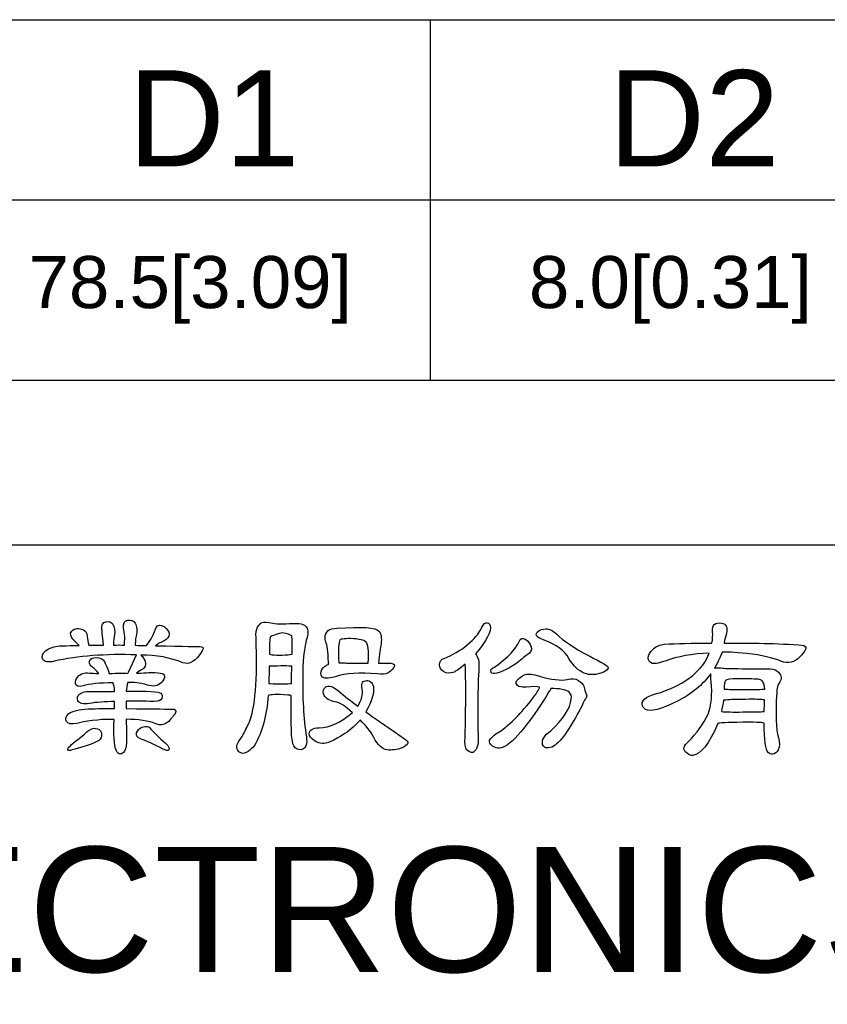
# Model space of a CAD drawing. Header units: millimetres. Extents: x 0 to 546, y 0 to 772.
# Tile 14 of 24: x 317 to 398, y 90 to 188. Entities that reach past the tile are written whole.
import ezdxf
from ezdxf.enums import TextEntityAlignment as Align

# ---------------------------------------------------------------- set-up
doc = ezdxf.new("R2010")
doc.units = ezdxf.units.MM
doc.layers.add('DELTA', color=5, linetype='Continuous')
doc.layers.add('DF', color=3, linetype='Continuous')
doc.styles.add('TEXTSTYLE_1', font='ARIAL.TTF')

msp = doc.modelspace()

# ---------------------------------------------------------------- linework, layer by layer
for p, q in [((43.821, 188.461), (502.277, 188.461)), ((358.277, 188.461), (358.277, 152.461)), ((43.821, 170.461), (502.277, 170.461)), ((43.821, 152.461), (502.277, 152.461))]:
    msp.add_line(p, q)
at = {"layer": 'DELTA'}
for points, knots in [([(326.67, 118.529), (326.6, 117.037), (326.676, 115.999), (326.9, 115.419), (326.9, 115.419), (326.985, 115.204), (327.122, 115.098), (327.31, 115.098), (327.31, 115.098), (327.464, 115.098), (327.595, 115.195), (327.701, 115.383), (327.701, 115.383), (327.856, 115.68), (327.931, 116.078), (327.931, 116.575), (327.931, 116.575), (327.919, 117.322), (327.904, 117.983), (327.88, 118.565), (327.88, 118.565), (329.063, 118.565), (330.082, 118.405), (330.938, 118.086), (330.938, 118.086), (331.256, 117.944), (331.623, 118.001), (332.039, 118.262), (332.039, 118.262), (332.288, 118.511), (332.531, 118.808), (332.767, 119.151), (332.767, 119.151), (332.922, 119.448), (332.828, 119.591), (332.482, 119.579), (332.482, 119.579), (332.376, 119.579), (330.841, 119.597), (327.88, 119.63), (327.88, 119.63), (327.88, 119.891), (327.88, 120.134), (327.88, 120.361), (327.88, 120.361), (328.732, 120.374), (329.664, 120.367), (330.671, 120.343), (330.671, 120.343), (331.108, 120.343), (331.369, 120.443), (331.451, 120.644), (331.451, 120.644), (331.523, 120.859), (331.493, 121.029), (331.363, 121.159), (331.363, 121.159), (331.175, 121.338), (330.019, 121.402), (327.898, 121.357), (327.898, 121.357), (327.898, 121.675), (327.95, 121.966), (328.056, 122.227), (328.056, 122.227), (328.59, 122.297), (329.242, 122.215), (330.013, 121.978), (330.013, 121.978), (330.559, 121.799), (331.014, 121.878), (331.381, 122.209), (331.381, 122.209), (331.63, 122.458), (331.742, 122.682), (331.718, 122.885), (331.718, 122.885), (331.684, 123.168), (331.144, 123.283), (330.101, 123.222), (330.101, 123.222), (329.876, 123.21), (329.485, 123.192), (328.927, 123.168), (328.927, 123.168), (329.069, 123.31), (329.272, 123.441), (329.533, 123.559), (329.533, 123.559), (329.864, 123.808), (329.906, 124.16), (329.658, 124.609), (329.658, 124.609), (329.551, 124.788), (329.448, 124.912), (329.354, 124.982), (329.354, 124.982), (330.92, 124.982), (332.312, 124.727), (333.532, 124.217), (333.532, 124.217), (334.208, 123.969), (334.861, 124.36), (335.489, 125.391), (335.489, 125.391), (335.664, 125.689), (335.57, 125.834), (335.203, 125.834), (335.203, 125.834), (335.167, 125.834), (333.711, 125.858), (330.829, 125.907), (330.829, 125.907), (331.008, 126.083), (331.287, 126.244), (331.666, 126.386), (331.666, 126.386), (331.997, 126.565), (332.17, 126.79), (332.182, 127.063), (332.182, 127.063), (332.182, 127.324), (332.009, 127.579), (331.666, 127.827), (331.666, 127.827), (331.311, 128.052), (331.044, 128.015), (330.865, 127.718), (330.865, 127.718), (330.82, 127.579), (330.659, 127.205), (330.386, 126.599), (330.386, 126.599), (330.173, 126.317), (330.019, 126.089), (329.925, 125.925), (329.925, 125.925), (329.555, 125.937), (329.175, 125.946), (328.787, 125.959), (328.787, 125.959), (328.796, 126.077), (328.802, 126.219), (328.802, 126.386), (328.802, 126.386), (328.814, 126.492), (328.839, 126.659), (328.875, 126.884), (328.875, 126.884), (328.993, 127.418), (328.963, 127.843), (328.787, 128.164), (328.787, 128.164), (328.596, 128.425), (328.341, 128.525), (328.023, 128.467), (328.023, 128.467), (327.725, 128.395), (327.589, 128.134), (327.613, 127.685), (327.613, 127.685), (327.658, 127.436), (327.707, 127.145), (327.756, 126.814), (327.756, 126.814), (327.719, 126.492), (327.707, 126.213), (327.719, 125.977), (327.719, 125.977), (327.352, 125.989), (326.985, 125.989), (326.618, 125.977), (326.618, 125.977), (326.618, 126.474), (326.648, 126.82), (326.706, 127.008), (326.706, 127.008), (326.788, 127.412), (326.736, 127.761), (326.545, 128.058), (326.545, 128.058), (326.369, 128.282), (326.133, 128.364), (325.835, 128.307), (325.835, 128.307), (325.55, 128.234), (325.426, 127.991), (325.462, 127.579), (325.462, 127.579), (325.462, 127.506), (325.511, 126.972), (325.605, 125.977), (325.605, 125.977), (325.131, 125.989), (324.649, 125.983), (324.164, 125.959), (324.164, 125.959), (324.057, 126.28), (323.997, 126.571), (323.988, 126.829), (323.988, 126.829), (323.997, 126.972), (323.957, 127.127), (323.863, 127.293), (323.863, 127.293), (323.742, 127.448), (323.548, 127.554), (323.275, 127.612), (323.275, 127.612), (323.05, 127.648), (322.856, 127.63), (322.689, 127.56), (322.689, 127.56), (322.477, 127.454), (322.356, 127.324), (322.334, 127.169), (322.334, 127.169), (322.298, 126.908), (322.434, 126.641), (322.741, 126.368), (322.741, 126.368), (322.896, 126.213), (323.044, 126.071), (323.187, 125.943), (323.187, 125.943), (322.889, 125.952), (322.595, 125.946), (322.298, 125.925), (322.298, 125.925), (321.752, 125.913), (321.397, 125.907), (321.23, 125.907), (321.23, 125.907), (320.687, 125.858), (320.217, 125.692), (319.825, 125.41), (319.825, 125.41), (319.495, 125.112), (319.407, 124.821), (319.562, 124.539), (319.562, 124.539), (319.713, 124.29), (320.086, 124.229), (320.681, 124.36), (320.681, 124.36), (323.075, 124.894), (325.823, 125.106), (328.927, 125), (328.927, 125), (328.927, 125), (328.129, 123.277), (328.129, 123.277), (328.129, 123.277), (328.08, 123.24), (328.044, 123.198), (328.023, 123.152), (328.023, 123.152), (327.689, 123.186), (327.073, 123.18), (326.172, 123.134), (326.172, 123.134), (326.102, 123.453), (325.978, 123.786), (325.799, 124.129), (325.799, 124.129), (325.762, 124.199), (325.735, 124.272), (325.711, 124.342), (325.711, 124.342), (325.556, 124.603), (325.265, 124.733), (324.84, 124.733), (324.84, 124.733), (324.543, 124.733), (324.343, 124.633), (324.236, 124.43), (324.236, 124.43), (324.151, 124.254), (324.2, 124.063), (324.376, 123.862), (324.376, 123.862), (324.661, 123.683), (324.916, 123.441), (325.141, 123.134), (325.141, 123.134), (324.752, 123.146), (324.443, 123.164), (324.218, 123.186), (324.218, 123.186), (323.709, 123.259), (323.317, 123.134), (323.044, 122.813), (323.044, 122.813), (322.856, 122.588), (322.777, 122.37), (322.814, 122.154), (322.814, 122.154), (322.859, 121.872), (323.114, 121.787), (323.578, 121.906), (323.578, 121.906), (324.218, 122.097), (325.219, 122.197), (326.582, 122.209), (326.582, 122.209), (326.651, 121.997), (326.7, 121.705), (326.724, 121.338), (326.724, 121.338), (326.014, 121.35), (325.301, 121.35), (324.591, 121.338), (324.591, 121.338), (323.903, 121.375), (323.448, 121.284), (323.223, 121.071), (323.223, 121.071), (322.996, 120.883), (322.944, 120.662), (323.062, 120.413), (323.062, 120.413), (323.217, 120.119), (323.596, 120.028), (324.2, 120.146), (324.2, 120.146), (324.91, 120.264), (325.753, 120.331), (326.724, 120.343), (326.724, 120.343), (326.712, 120.119), (326.706, 119.879), (326.706, 119.63), (326.706, 119.63), (325.878, 119.642), (325.004, 119.63), (324.094, 119.597), (324.094, 119.597), (323.169, 119.561), (322.522, 119.406), (322.155, 119.133), (322.155, 119.133), (321.837, 118.851), (321.752, 118.584), (321.907, 118.335), (321.907, 118.335), (322.061, 118.107), (322.404, 118.05), (322.938, 118.156), (322.938, 118.156), (324.443, 118.477), (325.687, 118.602), (326.67, 118.529)], [0, 0, 0, 0, 0.011364, 0.011364, 0.011364, 0.011364, 0.022727, 0.022727, 0.022727, 0.022727, 0.034091, 0.034091, 0.034091, 0.034091, 0.045455, 0.045455, 0.045455, 0.045455, 0.056818, 0.056818, 0.056818, 0.056818, 0.068182, 0.068182, 0.068182, 0.068182, 0.079545, 0.079545, 0.079545, 0.079545, 0.090909, 0.090909, 0.090909, 0.090909, 0.102273, 0.102273, 0.102273, 0.102273, 0.113636, 0.113636, 0.113636, 0.113636, 0.125, 0.125, 0.125, 0.125, 0.136364, 0.136364, 0.136364, 0.136364, 0.147727, 0.147727, 0.147727, 0.147727, 0.159091, 0.159091, 0.159091, 0.159091, 0.170455, 0.170455, 0.170455, 0.170455, 0.181818, 0.181818, 0.181818, 0.181818, 0.193182, 0.193182, 0.193182, 0.193182, 0.204545, 0.204545, 0.204545, 0.204545, 0.215909, 0.215909, 0.215909, 0.215909, 0.227273, 0.227273, 0.227273, 0.227273, 0.238636, 0.238636, 0.238636, 0.238636, 0.25, 0.25, 0.25, 0.25, 0.261364, 0.261364, 0.261364, 0.261364, 0.272727, 0.272727, 0.272727, 0.272727, 0.284091, 0.284091, 0.284091, 0.284091, 0.295455, 0.295455, 0.295455, 0.295455, 0.306818, 0.306818, 0.306818, 0.306818, 0.318182, 0.318182, 0.318182, 0.318182, 0.329545, 0.329545, 0.329545, 0.329545, 0.340909, 0.340909, 0.340909, 0.340909, 0.352273, 0.352273, 0.352273, 0.352273, 0.363636, 0.363636, 0.363636, 0.363636, 0.375, 0.375, 0.375, 0.375, 0.386364, 0.386364, 0.386364, 0.386364, 0.397727, 0.397727, 0.397727, 0.397727, 0.409091, 0.409091, 0.409091, 0.409091, 0.420455, 0.420455, 0.420455, 0.420455, 0.431818, 0.431818, 0.431818, 0.431818, 0.443182, 0.443182, 0.443182, 0.443182, 0.454545, 0.454545, 0.454545, 0.454545, 0.465909, 0.465909, 0.465909, 0.465909, 0.477273, 0.477273, 0.477273, 0.477273, 0.488636, 0.488636, 0.488636, 0.488636, 0.5, 0.5, 0.5, 0.5, 0.511364, 0.511364, 0.511364, 0.511364, 0.522727, 0.522727, 0.522727, 0.522727, 0.534091, 0.534091, 0.534091, 0.534091, 0.545455, 0.545455, 0.545455, 0.545455, 0.556818, 0.556818, 0.556818, 0.556818, 0.568182, 0.568182, 0.568182, 0.568182, 0.579545, 0.579545, 0.579545, 0.579545, 0.590909, 0.590909, 0.590909, 0.590909, 0.602273, 0.602273, 0.602273, 0.602273, 0.613636, 0.613636, 0.613636, 0.613636, 0.625, 0.625, 0.625, 0.625, 0.636364, 0.636364, 0.636364, 0.636364, 0.647727, 0.647727, 0.647727, 0.647727, 0.659091, 0.659091, 0.659091, 0.659091, 0.670455, 0.670455, 0.670455, 0.670455, 0.681818, 0.681818, 0.681818, 0.681818, 0.693182, 0.693182, 0.693182, 0.693182, 0.704545, 0.704545, 0.704545, 0.704545, 0.715909, 0.715909, 0.715909, 0.715909, 0.727273, 0.727273, 0.727273, 0.727273, 0.738636, 0.738636, 0.738636, 0.738636, 0.75, 0.75, 0.75, 0.75, 0.761364, 0.761364, 0.761364, 0.761364, 0.772727, 0.772727, 0.772727, 0.772727, 0.784091, 0.784091, 0.784091, 0.784091, 0.795455, 0.795455, 0.795455, 0.795455, 0.806818, 0.806818, 0.806818, 0.806818, 0.818182, 0.818182, 0.818182, 0.818182, 0.829545, 0.829545, 0.829545, 0.829545, 0.840909, 0.840909, 0.840909, 0.840909, 0.852273, 0.852273, 0.852273, 0.852273, 0.863636, 0.863636, 0.863636, 0.863636, 0.875, 0.875, 0.875, 0.875, 0.886364, 0.886364, 0.886364, 0.886364, 0.897727, 0.897727, 0.897727, 0.897727, 0.909091, 0.909091, 0.909091, 0.909091, 0.920455, 0.920455, 0.920455, 0.920455, 0.931818, 0.931818, 0.931818, 0.931818, 0.943182, 0.943182, 0.943182, 0.943182, 0.954545, 0.954545, 0.954545, 0.954545, 0.965909, 0.965909, 0.965909, 0.965909, 0.977273, 0.977273, 0.977273, 0.977273, 0.988636, 0.988636, 0.988636, 0.988636, 1, 1, 1, 1]), ([(342.072, 120.929), (342.32, 121.047), (342.973, 121.065), (344.025, 120.983), (344.025, 120.983), (344.135, 120.983), (344.253, 120.971), (344.383, 120.947), (344.383, 120.947), (344.371, 119.014), (344.383, 117.689), (344.417, 116.967), (344.417, 116.967), (344.453, 116.348), (344.577, 115.929), (344.79, 115.705), (344.79, 115.705), (345.017, 115.514), (345.266, 115.471), (345.536, 115.58), (345.536, 115.58), (345.87, 115.732), (345.988, 116.142), (345.894, 116.806), (345.894, 116.806), (345.609, 118.629), (345.491, 120.774), (345.536, 123.24), (345.536, 123.24), (345.572, 124.806), (345.715, 125.971), (345.964, 126.741), (345.964, 126.741), (346.119, 127.251), (346.07, 127.63), (345.821, 127.879), (345.821, 127.879), (345.572, 128.128), (344.908, 128.2), (343.831, 128.094), (343.831, 128.094), (343.142, 128.094), (342.712, 128.116), (342.533, 128.164), (342.533, 128.164), (342.023, 128.282), (341.668, 128.307), (341.468, 128.234), (341.468, 128.234), (341.313, 128.152), (341.164, 127.997), (341.022, 127.773), (341.022, 127.773), (340.879, 127.512), (340.828, 127.169), (340.861, 126.741), (340.861, 126.741), (341.016, 122.5), (340.785, 119.655), (340.169, 118.21), (340.169, 118.21), (339.978, 117.819), (339.748, 117.361), (339.475, 116.842), (339.475, 116.842), (339.086, 116.333), (338.907, 115.947), (338.944, 115.686), (338.944, 115.686), (339.026, 115.353), (339.226, 115.177), (339.548, 115.152), (339.548, 115.152), (339.878, 115.165), (340.263, 115.426), (340.703, 115.935), (340.703, 115.935), (341.486, 117.285), (341.941, 118.951), (342.072, 120.929)], [0, 0, 0, 0, 0.05, 0.05, 0.05, 0.05, 0.1, 0.1, 0.1, 0.1, 0.15, 0.15, 0.15, 0.15, 0.2, 0.2, 0.2, 0.2, 0.25, 0.25, 0.25, 0.25, 0.3, 0.3, 0.3, 0.3, 0.35, 0.35, 0.35, 0.35, 0.4, 0.4, 0.4, 0.4, 0.45, 0.45, 0.45, 0.45, 0.5, 0.5, 0.5, 0.5, 0.55, 0.55, 0.55, 0.55, 0.6, 0.6, 0.6, 0.6, 0.65, 0.65, 0.65, 0.65, 0.7, 0.7, 0.7, 0.7, 0.75, 0.75, 0.75, 0.75, 0.8, 0.8, 0.8, 0.8, 0.85, 0.85, 0.85, 0.85, 0.9, 0.9, 0.9, 0.9, 0.95, 0.95, 0.95, 0.95, 1, 1, 1, 1]), ([(361.757, 124.057), (361.757, 124.047), (361.763, 124.029), (361.772, 124.005), (361.772, 124.005), (361.845, 122.439), (361.839, 120.022), (361.757, 116.751), (361.757, 116.751), (361.709, 116.135), (361.763, 115.726), (361.915, 115.526), (361.915, 115.526), (362.249, 115.195), (362.516, 115.146), (362.716, 115.383), (362.716, 115.383), (363.013, 115.68), (363.125, 116.236), (363.053, 117.055), (363.053, 117.055), (362.983, 119.33), (363.013, 121.575), (363.144, 123.792), (363.144, 123.792), (363.177, 124.323), (363.065, 124.757), (362.804, 125.088), (362.804, 125.088), (363.917, 126.45), (364.412, 127.394), (364.281, 127.915), (364.281, 127.915), (364.196, 128.14), (364.042, 128.234), (363.817, 128.2), (363.817, 128.2), (363.641, 128.152), (363.462, 127.909), (363.283, 127.469), (363.283, 127.469), (363.132, 127.114), (362.692, 126.623), (361.97, 125.995), (361.97, 125.995), (361.248, 125.416), (360.483, 124.964), (359.676, 124.645), (359.676, 124.645), (359.379, 124.56), (359.221, 124.348), (359.197, 124.005), (359.197, 124.005), (359.197, 123.72), (359.333, 123.495), (359.606, 123.328), (359.606, 123.328), (359.901, 123.14), (360.262, 123.122), (360.689, 123.277), (360.689, 123.277), (360.914, 123.395), (361.269, 123.656), (361.757, 124.057)], [0, 0, 0, 0, 0.0625, 0.0625, 0.0625, 0.0625, 0.125, 0.125, 0.125, 0.125, 0.1875, 0.1875, 0.1875, 0.1875, 0.25, 0.25, 0.25, 0.25, 0.3125, 0.3125, 0.3125, 0.3125, 0.375, 0.375, 0.375, 0.375, 0.4375, 0.4375, 0.4375, 0.4375, 0.5, 0.5, 0.5, 0.5, 0.5625, 0.5625, 0.5625, 0.5625, 0.625, 0.625, 0.625, 0.625, 0.6875, 0.6875, 0.6875, 0.6875, 0.75, 0.75, 0.75, 0.75, 0.8125, 0.8125, 0.8125, 0.8125, 0.875, 0.875, 0.875, 0.875, 0.9375, 0.9375, 0.9375, 0.9375, 1, 1, 1, 1]), ([(387.022, 118.156), (387.104, 118.204), (387.935, 118.238), (389.51, 118.262), (389.51, 118.262), (390.614, 118.274), (391.33, 118.25), (391.661, 118.192), (391.661, 118.192), (391.661, 116.484), (391.791, 115.507), (392.052, 115.259), (392.052, 115.259), (392.195, 115.14), (392.337, 115.074), (392.48, 115.064), (392.48, 115.064), (392.728, 115.11), (392.922, 115.265), (393.065, 115.526), (393.065, 115.526), (393.208, 115.823), (393.214, 116.217), (393.083, 116.718), (393.083, 116.718), (392.835, 117.57), (392.777, 119.069), (392.907, 121.214), (392.907, 121.214), (392.907, 121.642), (393.001, 121.984), (393.189, 122.245), (393.189, 122.245), (393.308, 122.433), (393.362, 122.606), (393.35, 122.761), (393.35, 122.761), (393.314, 122.949), (393.226, 123.116), (393.083, 123.259), (393.083, 123.259), (392.895, 123.483), (392.622, 123.595), (392.267, 123.595), (392.267, 123.595), (392.052, 123.595), (391.3, 123.601), (390.007, 123.614), (390.007, 123.614), (388.587, 123.626), (387.756, 123.644), (387.52, 123.668), (387.52, 123.668), (387.234, 123.702), (387.04, 123.72), (386.934, 123.72), (386.934, 123.72), (386.849, 123.72), (386.773, 123.702), (386.703, 123.668), (386.703, 123.668), (387.07, 124.342), (387.319, 124.876), (387.45, 125.267), (387.45, 125.267), (387.817, 125.312), (388.645, 125.267), (389.937, 125.124), (389.937, 125.124), (391.406, 124.97), (392.531, 124.715), (393.314, 124.36), (393.314, 124.36), (394.06, 124.111), (394.7, 124.254), (395.234, 124.788), (395.234, 124.788), (395.674, 125.297), (395.868, 125.616), (395.82, 125.746), (395.82, 125.746), (395.774, 125.901), (395.538, 125.989), (395.11, 126.013), (395.11, 126.013), (392.337, 126.156), (389.855, 126.207), (387.662, 126.174), (387.662, 126.174), (387.711, 126.529), (387.78, 126.847), (387.875, 127.133), (387.875, 127.133), (387.959, 127.43), (387.953, 127.679), (387.856, 127.879), (387.856, 127.879), (387.738, 128.058), (387.58, 128.158), (387.377, 128.182), (387.377, 128.182), (387.095, 128.219), (386.849, 128.17), (386.649, 128.04), (386.649, 128.04), (386.53, 127.921), (386.482, 127.673), (386.506, 127.293), (386.506, 127.293), (386.518, 126.972), (386.494, 126.599), (386.436, 126.174), (386.436, 126.174), (384.443, 126.174), (382.869, 126.138), (381.707, 126.068), (381.707, 126.068), (381.246, 126.031), (380.861, 125.864), (380.551, 125.567), (380.551, 125.567), (380.22, 125.273), (380.054, 124.97), (380.054, 124.663), (380.054, 124.663), (380.066, 124.436), (380.178, 124.278), (380.393, 124.181), (380.393, 124.181), (380.581, 124.063), (381.036, 124.129), (381.761, 124.378), (381.761, 124.378), (383.005, 124.839), (384.474, 125.106), (386.169, 125.179), (386.169, 125.179), (385.529, 123.471), (383.918, 122.16), (381.334, 121.25), (381.334, 121.25), (380.054, 120.965), (379.426, 120.568), (379.45, 120.058), (379.45, 120.058), (379.462, 119.87), (379.574, 119.697), (379.787, 119.542), (379.787, 119.542), (380.251, 119.257), (381.334, 119.542), (383.042, 120.395), (383.042, 120.395), (384.392, 121.083), (385.487, 121.991), (386.33, 123.116), (386.33, 123.116), (386.294, 122.925), (386.306, 122.658), (386.364, 122.315), (386.364, 122.315), (386.482, 121.071), (386.382, 119.988), (386.063, 119.063), (386.063, 119.063), (385.566, 118.068), (384.908, 117.161), (384.088, 116.342), (384.088, 116.342), (383.591, 115.917), (383.503, 115.562), (383.821, 115.277), (383.821, 115.277), (384.082, 115.028), (384.313, 114.916), (384.516, 114.94), (384.516, 114.94), (385.332, 115.08), (386.157, 116.123), (386.986, 118.068), (386.986, 118.068), (386.986, 118.104), (386.998, 118.132), (387.022, 118.156)], [0, 0, 0, 0, 0.021739, 0.021739, 0.021739, 0.021739, 0.043478, 0.043478, 0.043478, 0.043478, 0.065217, 0.065217, 0.065217, 0.065217, 0.086957, 0.086957, 0.086957, 0.086957, 0.108696, 0.108696, 0.108696, 0.108696, 0.130435, 0.130435, 0.130435, 0.130435, 0.152174, 0.152174, 0.152174, 0.152174, 0.173913, 0.173913, 0.173913, 0.173913, 0.195652, 0.195652, 0.195652, 0.195652, 0.217391, 0.217391, 0.217391, 0.217391, 0.23913, 0.23913, 0.23913, 0.23913, 0.26087, 0.26087, 0.26087, 0.26087, 0.282609, 0.282609, 0.282609, 0.282609, 0.304348, 0.304348, 0.304348, 0.304348, 0.326087, 0.326087, 0.326087, 0.326087, 0.347826, 0.347826, 0.347826, 0.347826, 0.369565, 0.369565, 0.369565, 0.369565, 0.391304, 0.391304, 0.391304, 0.391304, 0.413043, 0.413043, 0.413043, 0.413043, 0.434783, 0.434783, 0.434783, 0.434783, 0.456522, 0.456522, 0.456522, 0.456522, 0.478261, 0.478261, 0.478261, 0.478261, 0.5, 0.5, 0.5, 0.5, 0.521739, 0.521739, 0.521739, 0.521739, 0.543478, 0.543478, 0.543478, 0.543478, 0.565217, 0.565217, 0.565217, 0.565217, 0.586957, 0.586957, 0.586957, 0.586957, 0.608696, 0.608696, 0.608696, 0.608696, 0.630435, 0.630435, 0.630435, 0.630435, 0.652174, 0.652174, 0.652174, 0.652174, 0.673913, 0.673913, 0.673913, 0.673913, 0.695652, 0.695652, 0.695652, 0.695652, 0.717391, 0.717391, 0.717391, 0.717391, 0.73913, 0.73913, 0.73913, 0.73913, 0.76087, 0.76087, 0.76087, 0.76087, 0.782609, 0.782609, 0.782609, 0.782609, 0.804348, 0.804348, 0.804348, 0.804348, 0.826087, 0.826087, 0.826087, 0.826087, 0.847826, 0.847826, 0.847826, 0.847826, 0.869565, 0.869565, 0.869565, 0.869565, 0.891304, 0.891304, 0.891304, 0.891304, 0.913043, 0.913043, 0.913043, 0.913043, 0.934783, 0.934783, 0.934783, 0.934783, 0.956522, 0.956522, 0.956522, 0.956522, 0.978261, 0.978261, 0.978261, 0.978261, 1, 1, 1, 1]), ([(344.398, 125.055), (343.546, 124.945), (342.812, 124.945), (342.196, 125.055), (342.196, 125.055), (342.196, 126.05), (342.226, 126.617), (342.284, 126.759), (342.284, 126.759), (342.32, 126.866), (342.718, 127.014), (343.476, 127.205), (343.476, 127.205), (344.01, 127.096), (344.316, 127.002), (344.398, 126.92), (344.398, 126.92), (344.483, 126.835), (344.508, 126.213), (344.471, 125.055), (344.471, 125.055), (344.459, 125.064), (344.435, 125.064), (344.398, 125.055)], [0, 0, 0, 0, 0.166667, 0.166667, 0.166667, 0.166667, 0.333333, 0.333333, 0.333333, 0.333333, 0.5, 0.5, 0.5, 0.5, 0.666667, 0.666667, 0.666667, 0.666667, 0.833333, 0.833333, 0.833333, 0.833333, 1, 1, 1, 1]), ([(348.133, 124.075), (347.811, 123.956), (347.581, 123.78), (347.438, 123.544), (347.438, 123.544), (347.299, 123.283), (347.302, 123.037), (347.456, 122.813), (347.456, 122.813), (347.611, 122.624), (348.051, 122.624), (348.773, 122.813), (348.773, 122.813), (349.817, 123.168), (351.224, 123.265), (353.002, 123.098), (353.002, 123.098), (353.442, 123.016), (353.785, 123.043), (354.034, 123.186), (354.034, 123.186), (354.437, 123.447), (354.655, 123.683), (354.692, 123.899), (354.692, 123.899), (354.74, 124.087), (354.507, 124.181), (354, 124.181), (354, 124.181), (353.703, 124.181), (353.399, 124.181), (353.093, 124.181), (353.093, 124.181), (353.175, 125.082), (353.263, 125.716), (353.36, 126.083), (353.36, 126.083), (353.442, 126.702), (353.369, 127.133), (353.145, 127.381), (353.145, 127.381), (352.826, 127.736), (351.428, 127.833), (348.949, 127.667), (348.949, 127.667), (348.582, 127.654), (348.288, 127.572), (348.06, 127.418), (348.06, 127.418), (347.872, 127.239), (347.772, 127.014), (347.76, 126.741), (347.76, 126.741), (347.76, 126.623), (347.79, 126.468), (347.848, 126.28), (347.848, 126.28), (347.954, 126.019), (348.045, 125.349), (348.115, 124.272), (348.115, 124.272), (348.115, 124.223), (348.121, 124.16), (348.133, 124.075)], [0, 0, 0, 0, 0.0625, 0.0625, 0.0625, 0.0625, 0.125, 0.125, 0.125, 0.125, 0.1875, 0.1875, 0.1875, 0.1875, 0.25, 0.25, 0.25, 0.25, 0.3125, 0.3125, 0.3125, 0.3125, 0.375, 0.375, 0.375, 0.375, 0.4375, 0.4375, 0.4375, 0.4375, 0.5, 0.5, 0.5, 0.5, 0.5625, 0.5625, 0.5625, 0.5625, 0.625, 0.625, 0.625, 0.625, 0.6875, 0.6875, 0.6875, 0.6875, 0.75, 0.75, 0.75, 0.75, 0.8125, 0.8125, 0.8125, 0.8125, 0.875, 0.875, 0.875, 0.875, 0.9375, 0.9375, 0.9375, 0.9375, 1, 1, 1, 1]), ([(369.648, 126.474), (370.858, 126.037), (371.687, 125.428), (372.136, 124.645), (372.136, 124.645), (373.024, 123.152), (374.174, 122.688), (375.585, 123.259), (375.585, 123.259), (375.597, 123.271), (375.627, 123.283), (375.673, 123.292), (375.673, 123.292), (375.934, 123.413), (376.058, 123.565), (376.046, 123.756), (376.046, 123.756), (376.037, 123.899), (375.424, 124.266), (374.217, 124.857), (374.217, 124.857), (372.618, 125.722), (371.52, 126.456), (370.928, 127.063), (370.928, 127.063), (370.525, 127.43), (370.158, 127.606), (369.827, 127.594), (369.827, 127.594), (369.493, 127.585), (369.257, 127.518), (369.114, 127.4), (369.114, 127.4), (368.889, 127.209), (368.826, 127.039), (368.92, 126.884), (368.92, 126.884), (368.968, 126.766), (369.211, 126.629), (369.648, 126.474)], [0, 0, 0, 0, 0.1, 0.1, 0.1, 0.1, 0.2, 0.2, 0.2, 0.2, 0.3, 0.3, 0.3, 0.3, 0.4, 0.4, 0.4, 0.4, 0.5, 0.5, 0.5, 0.5, 0.6, 0.6, 0.6, 0.6, 0.7, 0.7, 0.7, 0.7, 0.8, 0.8, 0.8, 0.8, 0.9, 0.9, 0.9, 0.9, 1, 1, 1, 1]), ([(350.196, 124.181), (349.968, 124.181), (349.792, 124.187), (349.662, 124.199), (349.662, 124.199), (349.483, 124.211), (349.307, 124.217), (349.128, 124.217), (349.128, 124.217), (349.079, 125.51), (349.116, 126.268), (349.234, 126.492), (349.234, 126.492), (349.34, 126.599), (349.811, 126.641), (350.639, 126.617), (350.639, 126.617), (350.969, 126.58), (351.303, 126.523), (351.634, 126.441), (351.634, 126.441), (351.719, 126.404), (351.776, 126.362), (351.813, 126.317), (351.813, 126.317), (352.074, 126.125), (352.156, 125.416), (352.062, 124.181), (352.062, 124.181), (351.422, 124.181), (350.8, 124.181), (350.196, 124.181)], [0, 0, 0, 0, 0.125, 0.125, 0.125, 0.125, 0.25, 0.25, 0.25, 0.25, 0.375, 0.375, 0.375, 0.375, 0.5, 0.5, 0.5, 0.5, 0.625, 0.625, 0.625, 0.625, 0.75, 0.75, 0.75, 0.75, 0.875, 0.875, 0.875, 0.875, 1, 1, 1, 1]), ([(367.958, 125), (368.328, 125.212), (368.462, 125.479), (368.368, 125.801), (368.368, 125.801), (368.249, 126.119), (368.067, 126.362), (367.819, 126.529), (367.819, 126.529), (367.497, 126.717), (367.279, 126.653), (367.16, 126.332), (367.16, 126.332), (366.912, 125.658), (366.092, 124.8), (364.706, 123.756), (364.706, 123.756), (364.388, 123.671), (364.269, 123.507), (364.351, 123.259), (364.351, 123.259), (364.421, 123.104), (364.618, 123.08), (364.937, 123.186), (364.937, 123.186), (365.768, 123.401), (366.608, 123.874), (367.461, 124.609), (367.461, 124.609), (367.676, 124.8), (367.84, 124.93), (367.958, 125)], [0, 0, 0, 0, 0.125, 0.125, 0.125, 0.125, 0.25, 0.25, 0.25, 0.25, 0.375, 0.375, 0.375, 0.375, 0.5, 0.5, 0.5, 0.5, 0.625, 0.625, 0.625, 0.625, 0.75, 0.75, 0.75, 0.75, 0.875, 0.875, 0.875, 0.875, 1, 1, 1, 1]), ([(343.279, 122.103), (342.712, 122.103), (342.332, 122.115), (342.141, 122.139), (342.141, 122.139), (342.154, 122.67), (342.166, 123.246), (342.178, 123.862), (342.178, 123.862), (342.533, 123.862), (342.906, 123.874), (343.297, 123.899), (343.297, 123.899), (343.807, 123.911), (344.135, 123.899), (344.274, 123.862), (344.274, 123.862), (344.323, 123.862), (344.377, 123.862), (344.435, 123.862), (344.435, 123.862), (344.423, 123.259), (344.411, 122.682), (344.398, 122.139), (344.398, 122.139), (344.28, 122.127), (343.907, 122.115), (343.279, 122.103)], [0, 0, 0, 0, 0.142857, 0.142857, 0.142857, 0.142857, 0.285714, 0.285714, 0.285714, 0.285714, 0.428571, 0.428571, 0.428571, 0.428571, 0.571429, 0.571429, 0.571429, 0.571429, 0.714286, 0.714286, 0.714286, 0.714286, 0.857143, 0.857143, 0.857143, 0.857143, 1, 1, 1, 1]), ([(369.205, 121.781), (369.193, 121.772), (369.187, 121.742), (369.187, 121.693), (369.187, 121.693), (369.102, 121.432), (368.747, 120.917), (368.119, 120.146), (368.119, 120.146), (367.515, 119.424), (366.975, 118.838), (366.502, 118.386), (366.502, 118.386), (365.78, 117.734), (365.258, 117.328), (364.937, 117.161), (364.937, 117.161), (364.536, 116.9), (364.287, 116.663), (364.19, 116.451), (364.19, 116.451), (364.145, 116.296), (364.251, 116.099), (364.512, 115.862), (364.512, 115.862), (364.761, 115.708), (364.985, 115.644), (365.185, 115.668), (365.185, 115.668), (366.111, 115.714), (367.658, 117.416), (369.827, 120.768), (369.827, 120.768), (370.003, 121.138), (370.158, 121.387), (370.288, 121.517), (370.288, 121.517), (370.3, 121.551), (370.312, 121.593), (370.324, 121.642), (370.324, 121.642), (371.213, 121.642), (371.823, 121.517), (372.154, 121.269), (372.154, 121.269), (372.345, 121.114), (372.415, 120.889), (372.369, 120.592), (372.369, 120.592), (372.26, 119.63), (371.58, 118.571), (370.324, 117.41), (370.324, 117.41), (369.672, 116.949), (369.399, 116.497), (369.505, 116.06), (369.505, 116.06), (369.554, 115.869), (369.648, 115.756), (369.791, 115.72), (369.791, 115.72), (369.979, 115.674), (370.2, 115.699), (370.449, 115.793), (370.449, 115.793), (371.232, 116.16), (372.233, 117.546), (373.452, 119.952), (373.452, 119.952), (373.558, 120.237), (373.671, 120.449), (373.789, 120.592), (373.789, 120.592), (373.862, 120.674), (373.901, 120.78), (373.913, 120.911), (373.913, 120.911), (373.913, 120.947), (373.813, 121.269), (373.613, 121.872), (373.613, 121.872), (373.577, 122.048), (373.376, 122.257), (373.009, 122.494), (373.009, 122.494), (372.782, 122.649), (372.439, 122.658), (371.978, 122.531), (371.978, 122.531), (371.338, 122.409), (370.406, 122.524), (369.187, 122.867), (369.187, 122.867), (368.547, 123.08), (368.074, 123.134), (367.764, 123.028), (367.764, 123.028), (367.373, 122.849), (367.1, 122.655), (366.945, 122.439), (366.945, 122.439), (366.769, 122.215), (366.833, 122.021), (367.142, 121.854), (367.142, 121.854), (367.367, 121.772), (367.615, 121.748), (367.888, 121.781), (367.888, 121.781), (368.541, 121.854), (368.977, 121.854), (369.205, 121.781)], [0, 0, 0, 0, 0.035714, 0.035714, 0.035714, 0.035714, 0.071429, 0.071429, 0.071429, 0.071429, 0.107143, 0.107143, 0.107143, 0.107143, 0.142857, 0.142857, 0.142857, 0.142857, 0.178571, 0.178571, 0.178571, 0.178571, 0.214286, 0.214286, 0.214286, 0.214286, 0.25, 0.25, 0.25, 0.25, 0.285714, 0.285714, 0.285714, 0.285714, 0.321429, 0.321429, 0.321429, 0.321429, 0.357143, 0.357143, 0.357143, 0.357143, 0.392857, 0.392857, 0.392857, 0.392857, 0.428571, 0.428571, 0.428571, 0.428571, 0.464286, 0.464286, 0.464286, 0.464286, 0.5, 0.5, 0.5, 0.5, 0.535714, 0.535714, 0.535714, 0.535714, 0.571429, 0.571429, 0.571429, 0.571429, 0.607143, 0.607143, 0.607143, 0.607143, 0.642857, 0.642857, 0.642857, 0.642857, 0.678571, 0.678571, 0.678571, 0.678571, 0.714286, 0.714286, 0.714286, 0.714286, 0.75, 0.75, 0.75, 0.75, 0.785714, 0.785714, 0.785714, 0.785714, 0.821429, 0.821429, 0.821429, 0.821429, 0.857143, 0.857143, 0.857143, 0.857143, 0.892857, 0.892857, 0.892857, 0.892857, 0.928571, 0.928571, 0.928571, 0.928571, 0.964286, 0.964286, 0.964286, 0.964286, 1, 1, 1, 1]), ([(351.279, 118.493), (351.849, 117.95), (352.298, 117.367), (352.629, 116.751), (352.629, 116.751), (353.032, 115.993), (353.478, 115.58), (353.964, 115.507), (353.964, 115.507), (354.437, 115.459), (354.935, 115.526), (355.456, 115.705), (355.456, 115.705), (355.787, 115.856), (355.984, 116.017), (356.042, 116.184), (356.042, 116.184), (356.054, 116.29), (355.93, 116.445), (355.669, 116.645), (355.669, 116.645), (354.886, 117.191), (353.609, 118.074), (351.831, 119.294), (351.831, 119.294), (352.447, 120.374), (352.702, 121.22), (352.596, 121.836), (352.596, 121.836), (352.547, 122.06), (352.441, 122.227), (352.274, 122.333), (352.274, 122.333), (352.119, 122.439), (351.968, 122.47), (351.813, 122.421), (351.813, 122.421), (351.622, 122.376), (351.503, 122.291), (351.458, 122.172), (351.458, 122.172), (351.409, 122.021), (351.415, 121.818), (351.473, 121.569), (351.473, 121.569), (351.582, 121.059), (351.434, 120.498), (351.03, 119.879), (351.03, 119.879), (350.32, 120.413), (349.686, 120.911), (349.128, 121.375), (349.128, 121.375), (348.761, 121.693), (348.451, 121.86), (348.203, 121.872), (348.203, 121.872), (347.942, 121.884), (347.766, 121.805), (347.672, 121.642), (347.672, 121.642), (347.529, 121.414), (347.529, 121.184), (347.672, 120.947), (347.672, 120.947), (347.848, 120.628), (348.215, 120.413), (348.773, 120.307), (348.773, 120.307), (349.246, 120.225), (349.823, 119.864), (350.496, 119.224), (350.496, 119.224), (350.484, 119.224), (350.478, 119.218), (350.478, 119.206), (350.478, 119.206), (349.328, 118.235), (348.227, 117.734), (347.174, 117.713), (347.174, 117.713), (346.522, 117.701), (346.188, 117.504), (346.176, 117.124), (346.176, 117.124), (346.188, 116.9), (346.355, 116.675), (346.674, 116.451), (346.674, 116.451), (346.901, 116.296), (347.174, 116.196), (347.493, 116.148), (347.493, 116.148), (347.848, 116.078), (348.6, 116.409), (349.75, 117.143), (349.75, 117.143), (350.32, 117.534), (350.824, 117.98), (351.261, 118.477), (351.261, 118.477), (351.261, 118.487), (351.267, 118.493), (351.279, 118.493)], [0, 0, 0, 0, 0.038462, 0.038462, 0.038462, 0.038462, 0.076923, 0.076923, 0.076923, 0.076923, 0.115385, 0.115385, 0.115385, 0.115385, 0.153846, 0.153846, 0.153846, 0.153846, 0.192308, 0.192308, 0.192308, 0.192308, 0.230769, 0.230769, 0.230769, 0.230769, 0.269231, 0.269231, 0.269231, 0.269231, 0.307692, 0.307692, 0.307692, 0.307692, 0.346154, 0.346154, 0.346154, 0.346154, 0.384615, 0.384615, 0.384615, 0.384615, 0.423077, 0.423077, 0.423077, 0.423077, 0.461538, 0.461538, 0.461538, 0.461538, 0.5, 0.5, 0.5, 0.5, 0.538462, 0.538462, 0.538462, 0.538462, 0.576923, 0.576923, 0.576923, 0.576923, 0.615385, 0.615385, 0.615385, 0.615385, 0.653846, 0.653846, 0.653846, 0.653846, 0.692308, 0.692308, 0.692308, 0.692308, 0.730769, 0.730769, 0.730769, 0.730769, 0.769231, 0.769231, 0.769231, 0.769231, 0.807692, 0.807692, 0.807692, 0.807692, 0.846154, 0.846154, 0.846154, 0.846154, 0.884615, 0.884615, 0.884615, 0.884615, 0.923077, 0.923077, 0.923077, 0.923077, 0.961538, 0.961538, 0.961538, 0.961538, 1, 1, 1, 1]), ([(389.795, 121.532), (388.73, 121.532), (388.017, 121.551), (387.662, 121.587), (387.662, 121.587), (387.662, 122.027), (387.705, 122.309), (387.787, 122.439), (387.787, 122.439), (387.868, 122.546), (388.302, 122.6), (389.085, 122.6), (389.085, 122.6), (390.15, 122.612), (390.857, 122.594), (391.199, 122.546), (391.199, 122.546), (391.318, 122.512), (391.406, 122.464), (391.466, 122.406), (391.466, 122.406), (391.585, 122.251), (391.667, 121.972), (391.715, 121.569), (391.715, 121.569), (391.384, 121.557), (390.744, 121.544), (389.795, 121.532)], [0, 0, 0, 0, 0.142857, 0.142857, 0.142857, 0.142857, 0.285714, 0.285714, 0.285714, 0.285714, 0.428571, 0.428571, 0.428571, 0.428571, 0.571429, 0.571429, 0.571429, 0.571429, 0.714286, 0.714286, 0.714286, 0.714286, 0.857143, 0.857143, 0.857143, 0.857143, 1, 1, 1, 1]), ([(389.51, 119.294), (388.539, 119.281), (387.829, 119.294), (387.377, 119.33), (387.377, 119.33), (387.462, 119.721), (387.532, 120.101), (387.592, 120.468), (387.592, 120.468), (387.601, 120.468), (387.632, 120.468), (387.68, 120.468), (387.68, 120.468), (387.978, 120.513), (388.681, 120.543), (389.795, 120.556), (389.795, 120.556), (390.766, 120.568), (391.4, 120.55), (391.697, 120.504), (391.697, 120.504), (391.685, 120.113), (391.673, 119.721), (391.661, 119.33), (391.661, 119.33), (391.269, 119.318), (390.553, 119.306), (389.51, 119.294)], [0, 0, 0, 0, 0.142857, 0.142857, 0.142857, 0.142857, 0.285714, 0.285714, 0.285714, 0.285714, 0.428571, 0.428571, 0.428571, 0.428571, 0.571429, 0.571429, 0.571429, 0.571429, 0.714286, 0.714286, 0.714286, 0.714286, 0.857143, 0.857143, 0.857143, 0.857143, 1, 1, 1, 1]), ([(323.666, 117), (322.765, 116.36), (322.237, 115.917), (322.086, 115.668), (322.086, 115.668), (322.037, 115.562), (322.043, 115.483), (322.101, 115.438), (322.101, 115.438), (322.21, 115.401), (322.974, 115.62), (324.394, 116.093), (324.394, 116.093), (324.834, 116.248), (325.131, 116.415), (325.283, 116.59), (325.283, 116.59), (325.438, 116.782), (325.474, 117.006), (325.389, 117.267), (325.389, 117.267), (325.307, 117.491), (325.113, 117.622), (324.804, 117.658), (324.804, 117.658), (324.449, 117.695), (324.07, 117.476), (323.666, 117)], [0, 0, 0, 0, 0.142857, 0.142857, 0.142857, 0.142857, 0.285714, 0.285714, 0.285714, 0.285714, 0.428571, 0.428571, 0.428571, 0.428571, 0.571429, 0.571429, 0.571429, 0.571429, 0.714286, 0.714286, 0.714286, 0.714286, 0.857143, 0.857143, 0.857143, 0.857143, 1, 1, 1, 1]), ([(329.303, 116.627), (329.776, 116.439), (330.41, 116.154), (331.202, 115.774), (331.202, 115.774), (331.642, 115.526), (331.927, 115.419), (332.057, 115.453), (332.057, 115.453), (332.209, 115.501), (332.233, 115.62), (332.127, 115.811), (332.127, 115.811), (332.021, 115.987), (331.848, 116.166), (331.611, 116.342), (331.611, 116.342), (330.889, 117.03), (330.468, 117.446), (330.349, 117.589), (330.349, 117.589), (330.137, 117.871), (329.846, 117.937), (329.479, 117.783), (329.479, 117.783), (329.194, 117.64), (329.011, 117.446), (328.927, 117.197), (328.927, 117.197), (328.845, 116.97), (328.969, 116.782), (329.303, 116.627)], [0, 0, 0, 0, 0.125, 0.125, 0.125, 0.125, 0.25, 0.25, 0.25, 0.25, 0.375, 0.375, 0.375, 0.375, 0.5, 0.5, 0.5, 0.5, 0.625, 0.625, 0.625, 0.625, 0.75, 0.75, 0.75, 0.75, 0.875, 0.875, 0.875, 0.875, 1, 1, 1, 1])]:
    msp.add_open_spline(points, degree=3, knots=knots, dxfattribs=at)
at = {"layer": 'DF'}
msp.add_line((526.5, 135.949), (19.5, 135.949), dxfattribs=at)

# ---------------------------------------------------------------- texts
at = {"color": 2, "style": 'TEXTSTYLE_1'}
for s, p in [('D1', (336.636, 173.813)), ('D2', (384.636, 173.813))]:
    msp.add_text(s, height=9.6, dxfattribs=at).set_placement(p, align=Align.CENTER)
at = {"color": 2, "char_height": 5.2, "width": 48, "attachment_point": 5, "style": 'TEXTSTYLE_1'}
for s, insert in [('78.5[3.09]', (334.277, 161.461)), ('8.0[0.31]', (382.277, 161.461))]:
    msp.add_mtext(s, dxfattribs=dict(at, insert=insert))
at = {"layer": 'DELTA', "style": 'TEXTSTYLE_1'}
msp.add_text('DELTA ELECTRONICS, INC. ', height=12.48, dxfattribs=at).set_placement((224.108, 93.321))

doc.saveas('drawing.dxf')
